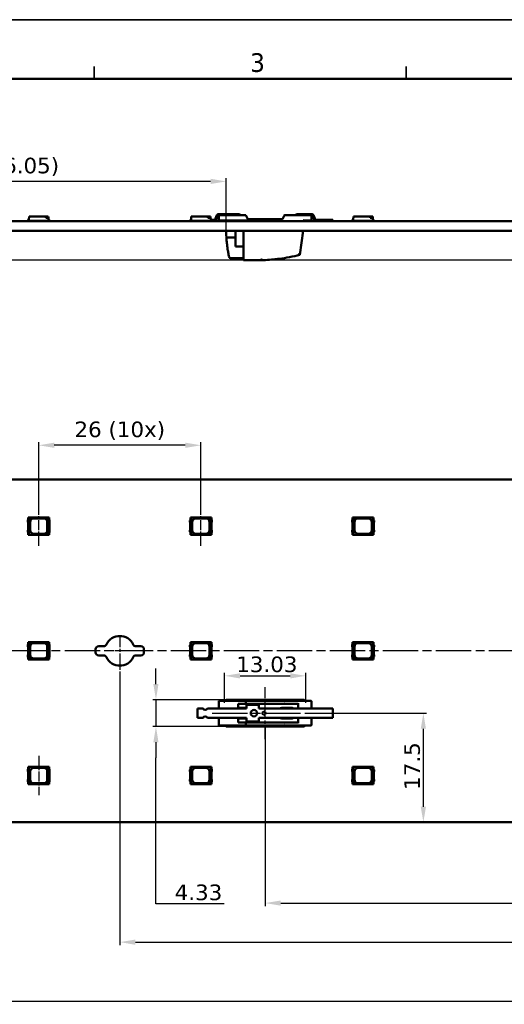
# Model space of a CAD drawing. Header units: millimetres. Extents: x 0 to 420, y 0 to 296.
# Tile 13 of 16: x 103 to 181, y 139 to 296. Entities that reach past the tile are written whole.
import ezdxf

# ---------------------------------------------------------------- set-up
doc = ezdxf.new("R2010")
doc.units = ezdxf.units.MM
doc.linetypes.add('CHAIN', pattern=[0.3543, 0.2362, -0.0295, 0.0591, -0.0295])
doc.linetypes.add('LONG_DASH_DOTTED', pattern=[0.3001, 0.2362, -0.0295, 0.0049, -0.0295])
doc.layers.get('0').update_dxf_attribs({"lineweight": 25})
for name, color, linetype, lineweight in [('Center Mark(ISO)', 7, 'LONG_DASH_DOTTED', 25), ('Centerline(ISO)', 7, 'Continuous', 25), ('Dimensions(ISO)', 7, 'Continuous', 25), ('Sketch Geometry(ISO)', 7, 'Continuous', 50), ('Symbols(ISO)', 7, 'Continuous', 25), ('Visible Edges(ISO)', 7, 'Continuous', 50)]:
    doc.layers.add(name, color=color, linetype=linetype, lineweight=lineweight)
doc.styles.add('LG.Philips.Title', font='verdana.ttf', dxfattribs={"width": 0.9})
doc.styles.add('Philips-dimensions', font='verdana.ttf')
doc.dimstyles.new('Philips-Oss', dxfattribs={"dimtxt": 2.5, "dimasz": 2.5, "dimexe": 0.5, "dimexo": 0, "dimgap": 0.5, "dimtad": 1, "dimtoh": 1, "dimrnd": 1e-08, "dimdsep": 46, "dimtxsty": 'Philips-dimensions', "dimcen": 0.09, "dimdle": 10, "dimclrd": 7, "dimclre": 7, "dimclrt": 7, "dimazin": 2, "dimtfac": 1, "dimtmove": 0, "dimatfit": 3, "dimfxl": 1, "dimtolj": 1, "dimlwd": 25, "dimlwe": 25, "dimarcsym": 0})

# ---------------------------------------------------------------- blocks, each defined once
blk = doc.blocks.new('*D20')
at = {"layer": 'Defpoints', "color": 0, "linetype": 'Continuous', "transparency": 16777216}
for p in [(70.1, 167.76), (350.1, 167.76), (350.1, 139.06)]:
    blk.add_point(p, dxfattribs=at)
at = {"layer": 'Dimensions(ISO)', "color": 7, "linetype": 'Continuous', "lineweight": 25, "transparency": 16777216}
for p, q in [((70.1, 167.76), (70.1, 138.56)), ((350.1, 167.76), (350.1, 138.56)), ((72.6, 139.06), (347.6, 139.06))]:
    blk.add_line(p, q, dxfattribs=at)
at = {"layer": 'Dimensions(ISO)', "color": 7, "linetype": 'Continuous', "transparency": 16777216}
for points in [[(72.6, 139.48), (72.6, 138.64), (70.1, 139.06)], [(347.6, 139.48), (347.6, 138.64), (350.1, 139.06)]]:
    blk.add_solid(points, dxfattribs=at)
at = {"layer": 'Dimensions(ISO)', "color": 7, "linetype": 'Continuous', "lineweight": 25, "transparency": 16777216, "insert": (203.01, 145.66), "char_height": 2.5, "attachment_point": 1, "style": 'Philips-dimensions'}
blk.add_mtext('\\A1;280\\S+0.6^ -0.2;', dxfattribs=at)
blk = doc.blocks.new('*D25')
at = {"layer": 'Defpoints', "color": 0, "linetype": 'Continuous', "transparency": 16777216}
for p in [(70.1, 270.56), (70.1, 264.21), (136.15, 262.61)]:
    blk.add_point(p, dxfattribs=at)
at = {"layer": 'Dimensions(ISO)', "color": 7, "linetype": 'Continuous', "lineweight": 25, "transparency": 16777216}
for p, q in [((70.1, 264.21), (70.1, 271.06)), ((133.65, 270.56), (72.6, 270.56)), ((136.15, 262.61), (136.15, 271.06))]:
    blk.add_line(p, q, dxfattribs=at)
at = {"layer": 'Dimensions(ISO)', "color": 7, "linetype": 'Continuous', "transparency": 16777216}
for points in [[(72.6, 270.98), (72.6, 270.14), (70.1, 270.56)], [(133.65, 270.98), (133.65, 270.14), (136.15, 270.56)]]:
    blk.add_solid(points, dxfattribs=at)
at = {"layer": 'Dimensions(ISO)', "color": 7, "linetype": 'Continuous', "lineweight": 25, "transparency": 16777216, "insert": (96.87, 274.36), "char_height": 2.5, "attachment_point": 1, "style": 'Philips-dimensions'}
blk.add_mtext('\\A1;(66.05)', dxfattribs=at)
blk = doc.blocks.new('*D26')
at = {"layer": 'Defpoints', "color": 0, "linetype": 'Continuous', "transparency": 16777216}
for p in [(57.6, 262.61), (70.1, 262.61), (278.36, 257.91)]:
    blk.add_point(p, dxfattribs=at)
at = {"layer": 'Dimensions(ISO)', "color": 7, "linetype": 'Continuous', "lineweight": 25, "transparency": 16777216}
for p, q in [((57.6, 265.11), (57.6, 267.61)), ((70.1, 262.61), (57.1, 262.61)), ((57.6, 257.91), (57.6, 262.61)), ((278.36, 257.91), (57.1, 257.91)), ((57.6, 255.41), (57.6, 252.91))]:
    blk.add_line(p, q, dxfattribs=at)
at = {"layer": 'Dimensions(ISO)', "color": 7, "linetype": 'Continuous', "transparency": 16777216}
for points in [[(57.18, 265.11), (58.01, 265.11), (57.6, 262.61)], [(57.18, 255.41), (58.01, 255.41), (57.6, 257.91)]]:
    blk.add_solid(points, dxfattribs=at)
at = {"layer": 'Dimensions(ISO)', "color": 7, "linetype": 'Continuous', "lineweight": 25, "transparency": 16777216, "insert": (54.55, 259.44), "char_height": 2.5, "attachment_point": 1, "rotation": 90, "style": 'Philips-dimensions'}
blk.add_mtext('\\A1;5', dxfattribs=at)
blk = doc.blocks.new('Borders A3')
at = {"layer": 'Sketch Geometry(ISO)', "color": 7, "linetype": 'Continuous', "lineweight": 35}
for p, q in [((419.5, 296.5), (0.5, 296.5)), ((115, 289), (115, 287)), ((165, 289), (165, 287))]:
    blk.add_line(p, q, dxfattribs=at)
at = {"layer": 'Sketch Geometry(ISO)', "color": 1, "linetype": 'Continuous', "lineweight": 50, "true_color": 0xff0000}
blk.add_line((410, 287), (20, 287), dxfattribs=at)
at = {"layer": 'Symbols(ISO)', "color": 3, "true_color": 0x00ff00, "insert": (140, 288.06), "char_height": 3, "attachment_point": 7, "style": 'LG.Philips.Title'}
blk.add_mtext('\\fVerdana|b0|i0;\\H3.0000;3', dxfattribs=at)
blk = doc.blocks.new('*D31')
at = {"layer": 'Defpoints', "color": 0, "linetype": 'Continuous', "transparency": 16777216}
for p in [(119.1, 190.39), (301.1, 190.39), (301.1, 148.53)]:
    blk.add_point(p, dxfattribs=at)
at = {"layer": 'Dimensions(ISO)', "color": 7, "linetype": 'Continuous', "lineweight": 25, "transparency": 16777216}
for p, q in [((119.1, 190.39), (119.1, 148.03)), ((301.1, 190.39), (301.1, 148.03)), ((121.6, 148.53), (298.6, 148.53))]:
    blk.add_line(p, q, dxfattribs=at)
at = {"layer": 'Dimensions(ISO)', "color": 7, "linetype": 'Continuous', "transparency": 16777216}
for points in [[(121.6, 148.95), (121.6, 148.11), (119.1, 148.53)], [(298.6, 148.95), (298.6, 148.11), (301.1, 148.53)]]:
    blk.add_solid(points, dxfattribs=at)
at = {"layer": 'Dimensions(ISO)', "color": 7, "linetype": 'Continuous', "lineweight": 25, "transparency": 16777216, "insert": (207.16, 151.65), "char_height": 2.5, "attachment_point": 1, "style": 'Philips-dimensions'}
blk.add_mtext('\\A1;182', dxfattribs=at)
blk = doc.blocks.new('*D32')
at = {"layer": 'Defpoints', "color": 0, "linetype": 'Continuous', "transparency": 16777216}
for p in [(106.1, 228.23), (106.1, 218.41), (132.1, 218.41)]:
    blk.add_point(p, dxfattribs=at)
at = {"layer": 'Dimensions(ISO)', "color": 7, "linetype": 'Continuous', "lineweight": 25, "transparency": 16777216}
for p, q in [((106.1, 218.41), (106.1, 228.73)), ((129.6, 228.23), (108.6, 228.23)), ((132.1, 218.41), (132.1, 228.73))]:
    blk.add_line(p, q, dxfattribs=at)
at = {"layer": 'Dimensions(ISO)', "color": 7, "linetype": 'Continuous', "transparency": 16777216}
for points in [[(108.6, 228.65), (108.6, 227.81), (106.1, 228.23)], [(129.6, 228.65), (129.6, 227.81), (132.1, 228.23)]]:
    blk.add_solid(points, dxfattribs=at)
at = {"layer": 'Dimensions(ISO)', "color": 7, "linetype": 'Continuous', "lineweight": 25, "transparency": 16777216, "insert": (111.83, 232.04), "char_height": 2.5, "attachment_point": 1, "style": 'Philips-dimensions'}
blk.add_mtext('\\A1;\\fVerdana|b0|i0;\\H2.5000;26 (10x)', dxfattribs=at)
blk = doc.blocks.new('*D39')
at = {"layer": 'Defpoints', "color": 0, "linetype": 'Continuous', "transparency": 16777216}
for p in [(142.4, 183.1), (277.8, 183.1), (277.8, 154.8)]:
    blk.add_point(p, dxfattribs=at)
at = {"layer": 'Dimensions(ISO)', "color": 7, "linetype": 'Continuous', "lineweight": 25, "transparency": 16777216}
for p, q in [((142.4, 183.1), (142.4, 154.3)), ((277.8, 183.1), (277.8, 154.3)), ((144.9, 154.8), (275.3, 154.8))]:
    blk.add_line(p, q, dxfattribs=at)
at = {"layer": 'Dimensions(ISO)', "color": 7, "linetype": 'Continuous', "transparency": 16777216}
for points in [[(144.9, 155.21), (144.9, 154.38), (142.4, 154.8)], [(275.3, 155.21), (275.3, 154.38), (277.8, 154.8)]]:
    blk.add_solid(points, dxfattribs=at)
at = {"layer": 'Dimensions(ISO)', "color": 7, "linetype": 'Continuous', "lineweight": 25, "transparency": 16777216, "insert": (205.42, 157.9), "char_height": 2.5, "attachment_point": 1, "style": 'Philips-dimensions'}
blk.add_mtext('\\A1;135.4', dxfattribs=at)
blk = doc.blocks.new('*D48')
at = {"layer": 'Defpoints', "color": 0, "linetype": 'Continuous', "transparency": 16777216}
for p in [(148.91, 191.25), (135.89, 186.92), (148.91, 186.92)]:
    blk.add_point(p, dxfattribs=at)
at = {"layer": 'Dimensions(ISO)', "color": 7, "linetype": 'Continuous', "lineweight": 25, "transparency": 16777216}
for p, q in [((135.89, 186.92), (135.89, 191.75)), ((138.39, 191.25), (146.41, 191.25)), ((148.91, 186.92), (148.91, 191.75))]:
    blk.add_line(p, q, dxfattribs=at)
at = {"layer": 'Dimensions(ISO)', "color": 7, "linetype": 'Continuous', "transparency": 16777216}
for points in [[(138.39, 191.66), (138.39, 190.83), (135.89, 191.25)], [(146.41, 191.66), (146.41, 190.83), (148.91, 191.25)]]:
    blk.add_solid(points, dxfattribs=at)
at = {"layer": 'Dimensions(ISO)', "color": 7, "linetype": 'Continuous', "lineweight": 25, "transparency": 16777216, "insert": (137.76, 194.35), "char_height": 2.5, "attachment_point": 1, "style": 'Philips-dimensions'}
blk.add_mtext('\\A1;13.03', dxfattribs=at)
blk = doc.blocks.new('*D49')
at = {"layer": 'Defpoints', "color": 0, "linetype": 'Continuous', "transparency": 16777216}
for p in [(136.39, 187.42), (124.89, 183.1), (136.39, 183.1)]:
    blk.add_point(p, dxfattribs=at)
at = {"layer": 'Dimensions(ISO)', "color": 7, "linetype": 'Continuous', "lineweight": 25, "transparency": 16777216}
for p, q in [((124.89, 189.92), (124.89, 192.42)), ((136.39, 187.42), (124.39, 187.42)), ((124.89, 187.42), (124.89, 183.1)), ((136.39, 183.1), (124.39, 183.1)), ((124.89, 180.6), (124.89, 178.1)), ((124.89, 154.66), (124.89, 178.1)), ((135.81, 154.66), (124.89, 154.66))]:
    blk.add_line(p, q, dxfattribs=at)
at = {"layer": 'Dimensions(ISO)', "color": 7, "linetype": 'Continuous', "transparency": 16777216}
for points in [[(124.47, 189.92), (125.3, 189.92), (124.89, 187.42)], [(124.47, 180.6), (125.3, 180.6), (124.89, 183.1)]]:
    blk.add_solid(points, dxfattribs=at)
at = {"layer": 'Dimensions(ISO)', "color": 7, "linetype": 'Continuous', "lineweight": 25, "transparency": 16777216, "insert": (127.89, 157.77), "char_height": 2.5, "attachment_point": 1, "style": 'Philips-dimensions'}
blk.add_mtext('\\A1;4.33', dxfattribs=at)
blk = doc.blocks.new('*D50')
at = {"layer": 'Defpoints', "color": 0, "linetype": 'Continuous', "transparency": 16777216}
for p in [(148.91, 185.26), (167.76, 185.26), (167.76, 167.76)]:
    blk.add_point(p, dxfattribs=at)
at = {"layer": 'Dimensions(ISO)', "color": 7, "linetype": 'Continuous', "lineweight": 25, "transparency": 16777216}
for p, q in [((148.91, 185.26), (168.26, 185.26)), ((167.76, 170.26), (167.76, 182.76))]:
    blk.add_line(p, q, dxfattribs=at)
at = {"layer": 'Dimensions(ISO)', "color": 7, "linetype": 'Continuous', "transparency": 16777216}
for points in [[(167.34, 182.76), (168.18, 182.76), (167.76, 185.26)], [(167.34, 170.26), (168.18, 170.26), (167.76, 167.76)]]:
    blk.add_solid(points, dxfattribs=at)
at = {"layer": 'Dimensions(ISO)', "color": 7, "linetype": 'Continuous', "lineweight": 25, "transparency": 16777216, "insert": (164.7, 172.96), "char_height": 2.5, "attachment_point": 1, "rotation": 90, "style": 'Philips-dimensions'}
blk.add_mtext('\\A1;17.5', dxfattribs=at)
blk = doc.blocks.new('*D51')
at = {"layer": 'Defpoints', "color": 0, "linetype": 'Continuous', "transparency": 16777216}
for p in [(78.56, 264.91), (51.46, 257.91), (138.91, 257.91)]:
    blk.add_point(p, dxfattribs=at)
at = {"layer": 'Dimensions(ISO)', "color": 7, "linetype": 'Continuous', "lineweight": 25, "transparency": 16777216}
for p, q in [((51.46, 267.41), (51.46, 269.91)), ((78.56, 264.91), (50.96, 264.91)), ((51.46, 264.91), (51.46, 262.41)), ((51.46, 262.41), (51.46, 260.41)), ((51.46, 257.91), (51.46, 260.41)), ((138.91, 257.91), (50.96, 257.91)), ((51.46, 255.41), (51.46, 252.91))]:
    blk.add_line(p, q, dxfattribs=at)
at = {"layer": 'Dimensions(ISO)', "color": 7, "linetype": 'Continuous', "transparency": 16777216}
for points in [[(51.05, 267.41), (51.88, 267.41), (51.46, 264.91)], [(51.05, 255.41), (51.88, 255.41), (51.46, 257.91)]]:
    blk.add_solid(points, dxfattribs=at)
at = {"layer": 'Dimensions(ISO)', "color": 7, "linetype": 'Continuous', "lineweight": 25, "transparency": 16777216, "insert": (48.46, 260.55), "char_height": 2.5, "attachment_point": 1, "rotation": 90, "style": 'Philips-dimensions'}
blk.add_mtext('\\A1;7', dxfattribs=at)

msp = doc.modelspace()

# ---------------------------------------------------------------- linework, layer by layer
at = {"layer": 'Center Mark(ISO)', "linetype": 'CHAIN', "ltscale": 8.195055}
msp.add_line((119.098, 197.761), (119.098, 190.386), dxfattribs=at)
at = {"layer": 'Center Mark(ISO)', "linetype": 'CHAIN', "ltscale": 5.555937}
msp.add_line((121.598, 195.261), (116.598, 195.261), dxfattribs=at)
at = {"layer": 'Centerline(ISO)', "linetype": 'CHAIN', "ltscale": 7.000507}
for p, q in [((106.098, 212.111), (106.098, 218.411)), ((132.098, 212.111), (132.098, 218.411)), ((106.098, 178.411), (106.098, 172.111))]:
    msp.add_line(p, q, dxfattribs=at)
at = {"layer": 'Centerline(ISO)', "linetype": 'CHAIN', "ltscale": 23.990969}
for p, q in [((353.937, 195.261), (67.598, 195.261)), ((133.885, 185.261), (150.91, 185.261))]:
    msp.add_line(p, q, dxfattribs=at)
at = {"layer": 'Centerline(ISO)', "linetype": 'CHAIN', "ltscale": 9.250702}
msp.add_line((142.398, 181.099), (142.398, 189.424), dxfattribs=at)
at = {"layer": 'Visible Edges(ISO)'}
for p, q in [((70.098, 264.206), (350.098, 264.206)), ((104.348, 264.306), (104.423, 264.306)), ((104.348, 264.206), (104.348, 264.306)), ((104.423, 264.456), (104.523, 264.456)), ((104.423, 264.216), (104.423, 264.456)), ((104.423, 264.216), (107.773, 264.216)), ((104.425, 264.206), (104.425, 264.216)), ((104.517, 264.206), (104.517, 264.216)), ((104.523, 264.456), (104.562, 264.906)), ((104.562, 264.906), (107.223, 264.906)), ((104.571, 264.206), (104.571, 264.216)), ((105.209, 264.206), (105.209, 264.216)), ((105.338, 264.206), (105.338, 264.216)), ((105.788, 264.206), (105.788, 264.216)), ((105.953, 264.206), (105.953, 264.216)), ((107.223, 264.906), (107.634, 264.906)), ((107.223, 264.706), (107.223, 264.906)), ((107.651, 264.706), (107.223, 264.706)), ((107.62, 264.206), (107.62, 264.216)), ((107.634, 264.906), (107.651, 264.706)), ((107.651, 264.706), (107.673, 264.456)), ((107.673, 264.456), (107.773, 264.456)), ((107.688, 264.206), (107.688, 264.216)), ((107.773, 264.216), (107.773, 264.456)), ((107.773, 264.306), (107.778, 264.306)), ((107.778, 264.306), (107.848, 264.306)), ((107.778, 264.206), (107.778, 264.306)), ((107.848, 264.206), (107.848, 264.306)), ((130.348, 264.306), (130.423, 264.306)), ((130.348, 264.206), (130.348, 264.306)), ((130.423, 264.456), (130.523, 264.456)), ((130.423, 264.216), (130.423, 264.456)), ((130.423, 264.216), (133.773, 264.216)), ((130.425, 264.206), (130.425, 264.216)), ((130.517, 264.206), (130.517, 264.216)), ((130.523, 264.456), (130.562, 264.906)), ((130.562, 264.906), (133.223, 264.906)), ((130.571, 264.206), (130.571, 264.216)), ((131.209, 264.206), (131.209, 264.216)), ((131.338, 264.206), (131.338, 264.216)), ((131.573, 264.215), (131.573, 264.216)), ((131.788, 264.215), (131.573, 264.215)), ((131.788, 264.206), (131.788, 264.216)), ((131.953, 264.206), (131.953, 264.216)), ((133.223, 264.906), (133.634, 264.906)), ((133.223, 264.706), (133.223, 264.906)), ((133.651, 264.706), (133.223, 264.706)), ((133.62, 264.206), (133.62, 264.216)), ((133.634, 264.906), (133.651, 264.706)), ((133.651, 264.706), (133.673, 264.456)), ((133.673, 264.456), (133.773, 264.456)), ((133.688, 264.206), (133.688, 264.216)), ((133.773, 264.216), (133.773, 264.456)), ((134.168, 264.415), (133.773, 264.415)), ((133.773, 264.306), (133.778, 264.306)), ((133.778, 264.306), (133.848, 264.306)), ((133.778, 264.206), (133.778, 264.306)), ((133.848, 264.206), (133.848, 264.306)), ((134.168, 264.215), (133.848, 264.215)), ((134.593, 265.04), (134.443, 264.61)), ((134.781, 264.975), (134.631, 264.544)), ((139.321, 265.141), (134.948, 265.141)), ((134.948, 265.141), (134.948, 264.394)), ((134.948, 264.296), (134.948, 264.394)), ((134.948, 264.296), (138.911, 264.296)), ((138.156, 265.315), (134.979, 265.315)), ((136.147, 264.206), (136.147, 264.296)), ((138.911, 264.294), (138.911, 264.296)), ((138.911, 264.294), (138.911, 264.206)), ((138.911, 264.294), (144.402, 264.294)), ((139.569, 264.606), (139.321, 265.141)), ((145.046, 264.49), (139.75, 264.49)), ((144.502, 264.394), (144.402, 264.294)), ((145.429, 265.041), (145.227, 264.606)), ((145.429, 265.041), (145.448, 265.083)), ((149.748, 265.141), (145.539, 265.141)), ((149.817, 265.315), (147.551, 265.315)), ((148.696, 264.296), (149.748, 264.296)), ((148.734, 264.206), (148.747, 264.296)), ((149.817, 265.115), (149.815, 265.115)), ((149.848, 264.396), (149.848, 265.041)), ((150.164, 264.544), (150.014, 264.975)), ((150.353, 264.61), (150.203, 265.04)), ((153.223, 264.415), (150.628, 264.415)), ((153.223, 264.215), (150.628, 264.215)), ((153.223, 264.415), (153.223, 264.215)), ((156.348, 264.306), (156.423, 264.306)), ((156.348, 264.206), (156.348, 264.306)), ((156.423, 264.456), (156.523, 264.456)), ((156.423, 264.216), (156.423, 264.456)), ((156.423, 264.216), (159.773, 264.216)), ((156.425, 264.206), (156.425, 264.216)), ((156.517, 264.206), (156.517, 264.216)), ((156.523, 264.456), (156.562, 264.906)), ((156.562, 264.906), (159.223, 264.906)), ((156.571, 264.206), (156.571, 264.216)), ((157.209, 264.206), (157.209, 264.216)), ((157.338, 264.206), (157.338, 264.216)), ((157.788, 264.206), (157.788, 264.216)), ((157.953, 264.206), (157.953, 264.216)), ((159.223, 264.906), (159.634, 264.906)), ((159.223, 264.706), (159.223, 264.906)), ((159.651, 264.706), (159.223, 264.706)), ((159.62, 264.206), (159.62, 264.216)), ((159.634, 264.906), (159.651, 264.706)), ((159.651, 264.706), (159.673, 264.456)), ((159.673, 264.456), (159.773, 264.456)), ((159.688, 264.206), (159.688, 264.216)), ((159.773, 264.216), (159.773, 264.456)), ((159.773, 264.306), (159.778, 264.306)), ((159.778, 264.306), (159.848, 264.306)), ((159.778, 264.206), (159.778, 264.306)), ((159.848, 264.206), (159.848, 264.306)), ((350.098, 262.606), (70.098, 262.606)), ((137.647, 262.606), (137.647, 260.11)), ((138.911, 262.606), (138.911, 258.156)), ((147.955, 258.765), (148.505, 262.606)), ((136.454, 261.561), (137.647, 261.561)), ((137.647, 260.11), (138.911, 260.11)), ((136.861, 258.239), (138.911, 258.239)), ((138.911, 257.906), (138.911, 258.156)), ((138.911, 257.906), (141.841, 257.906)), ((350.098, 222.761), (70.098, 222.761)), ((104.523, 216.661), (104.423, 216.661)), ((104.423, 216.661), (104.423, 213.861)), ((104.562, 216.661), (104.523, 216.661)), ((104.523, 213.861), (104.523, 216.661)), ((107.634, 216.661), (104.562, 216.661)), ((104.562, 213.861), (104.562, 216.661)), ((105.323, 216.511), (106.873, 216.511)), ((107.634, 216.661), (107.634, 214.272)), ((107.673, 216.661), (107.634, 216.661)), ((107.773, 216.661), (107.673, 216.661)), ((107.673, 216.661), (107.673, 213.861)), ((107.773, 213.861), (107.773, 216.661)), ((130.523, 216.661), (130.423, 216.661)), ((130.423, 216.661), (130.423, 213.861)), ((130.562, 216.661), (130.523, 216.661)), ((130.523, 213.861), (130.523, 216.661)), ((133.634, 216.661), (130.562, 216.661)), ((130.562, 213.861), (130.562, 216.661)), ((131.323, 216.511), (132.873, 216.511)), ((133.634, 216.661), (133.634, 214.272)), ((133.673, 216.661), (133.634, 216.661)), ((133.773, 216.661), (133.673, 216.661)), ((133.673, 216.661), (133.673, 213.861)), ((133.773, 213.861), (133.773, 216.661)), ((156.523, 216.661), (156.423, 216.661)), ((156.423, 216.661), (156.423, 213.861)), ((156.562, 216.661), (156.523, 216.661)), ((156.523, 213.861), (156.523, 216.661)), ((159.634, 216.661), (156.562, 216.661)), ((156.562, 213.861), (156.562, 216.661)), ((157.323, 216.511), (158.873, 216.511)), ((159.634, 216.661), (159.634, 214.272)), ((159.673, 216.661), (159.634, 216.661)), ((159.773, 216.661), (159.673, 216.661)), ((159.673, 216.661), (159.673, 213.861)), ((159.773, 213.861), (159.773, 216.661)), ((104.423, 216.307), (104.348, 216.158)), ((104.348, 216.158), (104.348, 215.903)), ((104.348, 215.903), (104.401, 215.845)), ((104.401, 215.845), (104.401, 214.677)), ((104.723, 214.611), (104.723, 215.911)), ((107.473, 215.911), (107.473, 214.611)), ((107.778, 216.311), (107.773, 216.311)), ((107.848, 216.165), (107.778, 216.311)), ((107.8, 215.859), (107.848, 215.925)), ((107.8, 214.664), (107.8, 215.859)), ((107.848, 215.925), (107.848, 216.165)), ((130.423, 216.307), (130.348, 216.158)), ((130.348, 216.158), (130.348, 215.903)), ((130.348, 215.903), (130.401, 215.845)), ((130.401, 215.845), (130.401, 214.677)), ((130.723, 214.611), (130.723, 215.911)), ((133.473, 215.911), (133.473, 214.611)), ((133.778, 216.311), (133.773, 216.311)), ((133.848, 216.165), (133.778, 216.311)), ((133.8, 215.859), (133.848, 215.925)), ((133.8, 214.664), (133.8, 215.859)), ((133.848, 215.925), (133.848, 216.165)), ((156.423, 216.307), (156.348, 216.158)), ((156.348, 216.158), (156.348, 215.903)), ((156.348, 215.903), (156.401, 215.845)), ((156.401, 215.845), (156.401, 214.677)), ((156.723, 214.611), (156.723, 215.911)), ((159.473, 215.911), (159.473, 214.611)), ((159.778, 216.311), (159.773, 216.311)), ((159.848, 216.165), (159.778, 216.311)), ((159.8, 215.859), (159.848, 215.925)), ((159.8, 214.664), (159.8, 215.859)), ((159.848, 215.925), (159.848, 216.165)), ((104.401, 214.677), (104.348, 214.62)), ((104.348, 214.62), (104.348, 214.365)), ((104.348, 214.365), (104.423, 214.216)), ((104.423, 213.861), (104.523, 213.861)), ((104.523, 213.861), (104.562, 213.861)), ((104.562, 213.861), (107.223, 213.861)), ((106.873, 214.011), (105.323, 214.011)), ((107.223, 213.861), (107.634, 214.272)), ((107.651, 213.861), (107.223, 213.861)), ((107.634, 214.272), (107.651, 214.29)), ((107.651, 214.29), (107.651, 213.861)), ((107.651, 213.861), (107.673, 213.861)), ((107.673, 213.861), (107.773, 213.861)), ((107.773, 214.211), (107.778, 214.211)), ((107.778, 214.211), (107.848, 214.358)), ((107.848, 214.598), (107.8, 214.664)), ((107.848, 214.358), (107.848, 214.598)), ((130.401, 214.677), (130.348, 214.62)), ((130.348, 214.62), (130.348, 214.365)), ((130.348, 214.365), (130.423, 214.216)), ((130.423, 213.861), (130.523, 213.861)), ((130.523, 213.861), (130.562, 213.861)), ((130.562, 213.861), (133.223, 213.861)), ((132.873, 214.011), (131.323, 214.011)), ((133.223, 213.861), (133.634, 214.272)), ((133.651, 213.861), (133.223, 213.861)), ((133.634, 214.272), (133.651, 214.29)), ((133.651, 214.29), (133.651, 213.861)), ((133.651, 213.861), (133.673, 213.861)), ((133.673, 213.861), (133.773, 213.861)), ((133.773, 214.211), (133.778, 214.211)), ((133.778, 214.211), (133.848, 214.358)), ((133.848, 214.598), (133.8, 214.664)), ((133.848, 214.358), (133.848, 214.598)), ((156.401, 214.677), (156.348, 214.62)), ((156.348, 214.62), (156.348, 214.365)), ((156.348, 214.365), (156.423, 214.216)), ((156.423, 213.861), (156.523, 213.861)), ((156.523, 213.861), (156.562, 213.861)), ((156.562, 213.861), (159.223, 213.861)), ((158.873, 214.011), (157.323, 214.011)), ((159.223, 213.861), (159.634, 214.272)), ((159.651, 213.861), (159.223, 213.861)), ((159.634, 214.272), (159.651, 214.29)), ((159.651, 214.29), (159.651, 213.861)), ((159.651, 213.861), (159.673, 213.861)), ((159.673, 213.861), (159.773, 213.861)), ((159.773, 214.211), (159.778, 214.211)), ((159.778, 214.211), (159.848, 214.358)), ((159.848, 214.598), (159.8, 214.664)), ((159.848, 214.358), (159.848, 214.598)), ((104.423, 196.307), (104.348, 196.158)), ((104.348, 196.158), (104.348, 195.903)), ((104.348, 195.903), (104.401, 195.845)), ((104.523, 196.661), (104.423, 196.661)), ((104.423, 196.661), (104.423, 193.861)), ((104.562, 196.661), (104.523, 196.661)), ((104.523, 193.861), (104.523, 196.661)), ((107.634, 196.661), (104.562, 196.661)), ((104.562, 193.861), (104.562, 196.661)), ((104.723, 194.611), (104.723, 195.911)), ((105.323, 196.511), (106.873, 196.511)), ((107.473, 195.911), (107.473, 194.611)), ((107.634, 196.661), (107.634, 194.272)), ((107.673, 196.661), (107.634, 196.661)), ((107.773, 196.661), (107.673, 196.661)), ((107.673, 196.661), (107.673, 193.861)), ((107.773, 193.861), (107.773, 196.661)), ((107.778, 196.311), (107.773, 196.311)), ((107.848, 196.165), (107.778, 196.311)), ((107.8, 195.859), (107.848, 195.925)), ((107.8, 194.664), (107.8, 195.859)), ((107.848, 195.925), (107.848, 196.165)), ((115.723, 196.011), (116.509, 196.011)), ((121.687, 196.011), (122.473, 196.011)), ((130.423, 196.307), (130.348, 196.158)), ((130.348, 196.158), (130.348, 195.903)), ((130.348, 195.903), (130.401, 195.845)), ((130.523, 196.661), (130.423, 196.661)), ((130.423, 196.661), (130.423, 193.861)), ((130.562, 196.661), (130.523, 196.661)), ((130.523, 193.861), (130.523, 196.661)), ((133.634, 196.661), (130.562, 196.661)), ((130.562, 193.861), (130.562, 196.661)), ((130.723, 194.611), (130.723, 195.911)), ((131.323, 196.511), (132.873, 196.511)), ((133.473, 195.911), (133.473, 194.611)), ((133.634, 196.661), (133.634, 194.272)), ((133.673, 196.661), (133.634, 196.661)), ((133.773, 196.661), (133.673, 196.661)), ((133.673, 196.661), (133.673, 193.861)), ((133.773, 193.861), (133.773, 196.661)), ((133.778, 196.311), (133.773, 196.311)), ((133.848, 196.165), (133.778, 196.311)), ((133.8, 195.859), (133.848, 195.925)), ((133.8, 194.664), (133.8, 195.859)), ((133.848, 195.925), (133.848, 196.165)), ((156.423, 196.307), (156.348, 196.158)), ((156.348, 196.158), (156.348, 195.903)), ((156.348, 195.903), (156.401, 195.845)), ((156.523, 196.661), (156.423, 196.661)), ((156.423, 196.661), (156.423, 193.861)), ((156.562, 196.661), (156.523, 196.661)), ((156.523, 193.861), (156.523, 196.661)), ((159.634, 196.661), (156.562, 196.661)), ((156.562, 193.861), (156.562, 196.661)), ((156.723, 194.611), (156.723, 195.911)), ((157.323, 196.511), (158.873, 196.511)), ((159.473, 195.911), (159.473, 194.611)), ((159.634, 196.661), (159.634, 194.272)), ((159.673, 196.661), (159.634, 196.661)), ((159.773, 196.661), (159.673, 196.661)), ((159.673, 196.661), (159.673, 193.861)), ((159.773, 193.861), (159.773, 196.661)), ((159.778, 196.311), (159.773, 196.311)), ((159.848, 196.165), (159.778, 196.311)), ((159.8, 195.859), (159.848, 195.925)), ((159.8, 194.664), (159.8, 195.859)), ((159.848, 195.925), (159.848, 196.165)), ((104.401, 194.677), (104.348, 194.62)), ((104.348, 194.62), (104.348, 194.365)), ((104.348, 194.365), (104.423, 194.216)), ((104.401, 195.845), (104.401, 194.677)), ((107.223, 193.861), (107.634, 194.272)), ((107.634, 194.272), (107.651, 194.29)), ((107.651, 194.29), (107.651, 193.861)), ((107.778, 194.211), (107.848, 194.358)), ((107.848, 194.598), (107.8, 194.664)), ((107.848, 194.358), (107.848, 194.598)), ((115.223, 195.011), (115.223, 195.511)), ((116.509, 194.511), (115.723, 194.511)), ((122.473, 194.511), (121.687, 194.511)), ((122.973, 195.511), (122.973, 195.011)), ((130.401, 194.677), (130.348, 194.62)), ((130.348, 194.62), (130.348, 194.365)), ((130.348, 194.365), (130.423, 194.216)), ((130.401, 195.845), (130.401, 194.677)), ((133.223, 193.861), (133.634, 194.272)), ((133.634, 194.272), (133.651, 194.29)), ((133.651, 194.29), (133.651, 193.861)), ((133.778, 194.211), (133.848, 194.358)), ((133.848, 194.598), (133.8, 194.664)), ((133.848, 194.358), (133.848, 194.598)), ((156.401, 194.677), (156.348, 194.62)), ((156.348, 194.62), (156.348, 194.365)), ((156.348, 194.365), (156.423, 194.216)), ((156.401, 195.845), (156.401, 194.677)), ((159.223, 193.861), (159.634, 194.272)), ((159.634, 194.272), (159.651, 194.29)), ((159.651, 194.29), (159.651, 193.861)), ((159.778, 194.211), (159.848, 194.358)), ((159.848, 194.598), (159.8, 194.664)), ((159.848, 194.358), (159.848, 194.598)), ((104.423, 193.861), (104.523, 193.861)), ((104.523, 193.861), (104.562, 193.861)), ((104.562, 193.861), (107.223, 193.861)), ((106.873, 194.011), (105.323, 194.011)), ((107.651, 193.861), (107.223, 193.861)), ((107.651, 193.861), (107.673, 193.861)), ((107.673, 193.861), (107.773, 193.861)), ((107.773, 194.211), (107.778, 194.211)), ((130.423, 193.861), (130.523, 193.861)), ((130.523, 193.861), (130.562, 193.861)), ((130.562, 193.861), (133.223, 193.861)), ((132.873, 194.011), (131.323, 194.011)), ((133.651, 193.861), (133.223, 193.861)), ((133.651, 193.861), (133.673, 193.861)), ((133.673, 193.861), (133.773, 193.861)), ((133.773, 194.211), (133.778, 194.211)), ((156.423, 193.861), (156.523, 193.861)), ((156.523, 193.861), (156.562, 193.861)), ((156.562, 193.861), (159.223, 193.861)), ((158.873, 194.011), (157.323, 194.011)), ((159.651, 193.861), (159.223, 193.861)), ((159.651, 193.861), (159.673, 193.861)), ((159.673, 193.861), (159.773, 193.861)), ((159.773, 194.211), (159.778, 194.211)), ((134.948, 187.236), (139.321, 187.236)), ((134.948, 187.236), (134.948, 186.011)), ((136.385, 187.424), (148.41, 187.424)), ((138.068, 186.011), (138.068, 186.754)), ((138.068, 186.754), (139.321, 186.754)), ((139.321, 187.236), (139.569, 187.236)), ((139.321, 187.236), (139.321, 186.754)), ((139.321, 186.754), (139.569, 186.754)), ((139.398, 186.61), (139.398, 186.21)), ((141.398, 186.61), (139.398, 186.61)), ((139.569, 187.236), (139.75, 187.236)), ((139.569, 186.754), (139.75, 186.754)), ((139.75, 187.236), (145.046, 187.236)), ((139.75, 186.754), (145.046, 186.754)), ((141.398, 186.21), (141.398, 186.61)), ((145.046, 187.236), (145.227, 187.236)), ((145.046, 186.754), (145.227, 186.754)), ((145.227, 187.236), (145.429, 187.236)), ((145.227, 186.754), (145.429, 186.754)), ((149.748, 187.236), (145.429, 187.236)), ((145.429, 186.754), (147.694, 186.754)), ((145.448, 187.227), (145.539, 187.136)), ((145.448, 186.763), (145.539, 186.854)), ((147.694, 186.011), (147.694, 186.854)), ((149.848, 186.011), (149.848, 187.136)), ((132.439, 186.011), (131.573, 186.011)), ((131.573, 184.511), (131.573, 186.011)), ((134.168, 186.011), (133.153, 186.011)), ((134.443, 186.011), (134.168, 186.011)), ((134.593, 186.011), (134.443, 186.011)), ((134.593, 186.011), (134.979, 186.011)), ((138.156, 186.011), (134.979, 186.011)), ((139.398, 186.106), (138.068, 186.106)), ((138.156, 186.011), (138.527, 186.011)), ((138.761, 186.011), (138.527, 186.011)), ((139.024, 186.011), (138.761, 186.011)), ((139.398, 186.011), (139.024, 186.011)), ((139.398, 186.011), (139.398, 186.21)), ((141.398, 186.21), (141.398, 186.011)), ((146.682, 186.011), (141.398, 186.011)), ((146.743, 186.106), (145.059, 186.106)), ((146.946, 186.011), (146.682, 186.011)), ((147.179, 186.011), (146.946, 186.011)), ((147.179, 186.011), (147.551, 186.011)), ((149.817, 186.011), (147.551, 186.011)), ((149.817, 186.011), (150.203, 186.011)), ((150.353, 186.011), (150.203, 186.011)), ((150.628, 186.011), (150.353, 186.011)), ((153.223, 186.011), (150.628, 186.011)), ((153.223, 186.011), (153.223, 184.511)), ((132.439, 184.511), (131.573, 184.511)), ((134.168, 184.511), (133.153, 184.511)), ((134.443, 184.511), (134.168, 184.511)), ((134.593, 184.511), (134.443, 184.511)), ((134.593, 184.511), (134.979, 184.511)), ((134.948, 184.511), (134.948, 183.286)), ((139.321, 183.286), (134.948, 183.286)), ((138.156, 184.511), (134.979, 184.511)), ((138.068, 183.769), (138.068, 184.511)), ((138.068, 184.417), (139.398, 184.417)), ((139.321, 183.769), (138.068, 183.769)), ((138.156, 184.511), (138.527, 184.511)), ((138.761, 184.511), (138.527, 184.511)), ((139.024, 184.511), (138.761, 184.511)), ((139.398, 184.511), (139.024, 184.511)), ((139.321, 183.769), (139.321, 183.286)), ((139.569, 183.769), (139.321, 183.769)), ((139.569, 183.286), (139.321, 183.286)), ((139.398, 184.313), (139.398, 184.511)), ((139.398, 184.313), (139.398, 183.913)), ((141.398, 183.913), (139.398, 183.913)), ((139.75, 183.769), (139.569, 183.769)), ((139.75, 183.286), (139.569, 183.286)), ((145.046, 183.769), (139.75, 183.769)), ((145.046, 183.286), (139.75, 183.286)), ((146.682, 184.511), (141.398, 184.511)), ((141.398, 184.511), (141.398, 184.313)), ((141.398, 183.913), (141.398, 184.313)), ((145.227, 183.769), (145.046, 183.769)), ((145.227, 183.286), (145.046, 183.286)), ((145.059, 184.417), (146.743, 184.417)), ((145.429, 183.769), (145.227, 183.769)), ((145.429, 183.286), (145.227, 183.286)), ((147.694, 183.769), (145.429, 183.769)), ((145.429, 183.286), (149.748, 183.286)), ((145.448, 183.759), (145.539, 183.669)), ((145.539, 183.386), (145.448, 183.296)), ((146.946, 184.511), (146.682, 184.511)), ((147.179, 184.511), (146.946, 184.511)), ((147.179, 184.511), (147.551, 184.511)), ((149.817, 184.511), (147.551, 184.511)), ((147.694, 183.669), (147.694, 184.511)), ((149.817, 184.511), (150.203, 184.511)), ((149.848, 183.386), (149.848, 184.511)), ((150.353, 184.511), (150.203, 184.511)), ((150.628, 184.511), (150.353, 184.511)), ((153.223, 184.511), (150.628, 184.511)), ((148.41, 183.099), (136.385, 183.099)), ((104.423, 176.307), (104.348, 176.158)), ((104.348, 176.158), (104.348, 175.903)), ((104.348, 175.903), (104.401, 175.845)), ((104.401, 175.845), (104.401, 174.677)), ((104.523, 176.661), (104.423, 176.661)), ((104.423, 176.661), (104.423, 173.861)), ((104.562, 176.661), (104.523, 176.661)), ((104.523, 173.861), (104.523, 176.661)), ((107.634, 176.661), (104.562, 176.661)), ((104.562, 173.861), (104.562, 176.661)), ((104.723, 174.611), (104.723, 175.911)), ((105.323, 176.511), (106.873, 176.511)), ((107.473, 175.911), (107.473, 174.611)), ((107.634, 176.661), (107.634, 174.272)), ((107.673, 176.661), (107.634, 176.661)), ((107.773, 176.661), (107.673, 176.661)), ((107.673, 176.661), (107.673, 173.861)), ((107.773, 173.861), (107.773, 176.661)), ((107.778, 176.311), (107.773, 176.311)), ((107.848, 176.165), (107.778, 176.311)), ((107.8, 175.859), (107.848, 175.925)), ((107.8, 174.664), (107.8, 175.859)), ((107.848, 175.925), (107.848, 176.165)), ((130.423, 176.307), (130.348, 176.158)), ((130.348, 176.158), (130.348, 175.903)), ((130.348, 175.903), (130.401, 175.845)), ((130.401, 175.845), (130.401, 174.677)), ((130.523, 176.661), (130.423, 176.661)), ((130.423, 176.661), (130.423, 173.861)), ((130.562, 176.661), (130.523, 176.661)), ((130.523, 173.861), (130.523, 176.661)), ((133.634, 176.661), (130.562, 176.661)), ((130.562, 173.861), (130.562, 176.661)), ((130.723, 174.611), (130.723, 175.911)), ((131.323, 176.511), (132.873, 176.511)), ((133.473, 175.911), (133.473, 174.611)), ((133.634, 176.661), (133.634, 174.272)), ((133.673, 176.661), (133.634, 176.661)), ((133.773, 176.661), (133.673, 176.661)), ((133.673, 176.661), (133.673, 173.861)), ((133.773, 173.861), (133.773, 176.661)), ((133.778, 176.311), (133.773, 176.311)), ((133.848, 176.165), (133.778, 176.311)), ((133.8, 175.859), (133.848, 175.925)), ((133.8, 174.664), (133.8, 175.859)), ((133.848, 175.925), (133.848, 176.165)), ((156.423, 176.307), (156.348, 176.158)), ((156.348, 176.158), (156.348, 175.903)), ((156.348, 175.903), (156.401, 175.845)), ((156.401, 175.845), (156.401, 174.677)), ((156.523, 176.661), (156.423, 176.661)), ((156.423, 176.661), (156.423, 173.861)), ((156.562, 176.661), (156.523, 176.661)), ((156.523, 173.861), (156.523, 176.661)), ((159.634, 176.661), (156.562, 176.661)), ((156.562, 173.861), (156.562, 176.661)), ((156.723, 174.611), (156.723, 175.911)), ((157.323, 176.511), (158.873, 176.511)), ((159.473, 175.911), (159.473, 174.611)), ((159.634, 176.661), (159.634, 174.272)), ((159.673, 176.661), (159.634, 176.661)), ((159.773, 176.661), (159.673, 176.661)), ((159.673, 176.661), (159.673, 173.861)), ((159.773, 173.861), (159.773, 176.661)), ((159.778, 176.311), (159.773, 176.311)), ((159.848, 176.165), (159.778, 176.311)), ((159.8, 175.859), (159.848, 175.925)), ((159.8, 174.664), (159.8, 175.859)), ((159.848, 175.925), (159.848, 176.165)), ((104.401, 174.677), (104.348, 174.62)), ((104.348, 174.62), (104.348, 174.365)), ((104.348, 174.365), (104.423, 174.216)), ((104.423, 173.861), (104.523, 173.861)), ((104.523, 173.861), (104.562, 173.861)), ((104.562, 173.861), (107.223, 173.861)), ((106.873, 174.011), (105.323, 174.011)), ((107.223, 173.861), (107.634, 174.272)), ((107.651, 173.861), (107.223, 173.861)), ((107.634, 174.272), (107.651, 174.29)), ((107.651, 174.29), (107.651, 173.861)), ((107.651, 173.861), (107.673, 173.861)), ((107.673, 173.861), (107.773, 173.861)), ((107.773, 174.211), (107.778, 174.211)), ((107.778, 174.211), (107.848, 174.358)), ((107.848, 174.598), (107.8, 174.664)), ((107.848, 174.358), (107.848, 174.598)), ((130.401, 174.677), (130.348, 174.62)), ((130.348, 174.62), (130.348, 174.365)), ((130.348, 174.365), (130.423, 174.216)), ((130.423, 173.861), (130.523, 173.861)), ((130.523, 173.861), (130.562, 173.861)), ((130.562, 173.861), (133.223, 173.861)), ((132.873, 174.011), (131.323, 174.011)), ((133.223, 173.861), (133.634, 174.272)), ((133.651, 173.861), (133.223, 173.861)), ((133.634, 174.272), (133.651, 174.29)), ((133.651, 174.29), (133.651, 173.861)), ((133.651, 173.861), (133.673, 173.861)), ((133.673, 173.861), (133.773, 173.861)), ((133.773, 174.211), (133.778, 174.211)), ((133.778, 174.211), (133.848, 174.358)), ((133.848, 174.598), (133.8, 174.664)), ((133.848, 174.358), (133.848, 174.598)), ((156.401, 174.677), (156.348, 174.62)), ((156.348, 174.62), (156.348, 174.365)), ((156.348, 174.365), (156.423, 174.216)), ((156.423, 173.861), (156.523, 173.861)), ((156.523, 173.861), (156.562, 173.861)), ((156.562, 173.861), (159.223, 173.861)), ((158.873, 174.011), (157.323, 174.011)), ((159.223, 173.861), (159.634, 174.272)), ((159.651, 173.861), (159.223, 173.861)), ((159.634, 174.272), (159.651, 174.29)), ((159.651, 174.29), (159.651, 173.861)), ((159.651, 173.861), (159.673, 173.861)), ((159.673, 173.861), (159.773, 173.861)), ((159.773, 174.211), (159.778, 174.211)), ((159.778, 174.211), (159.848, 174.358)), ((159.848, 174.598), (159.8, 174.664)), ((159.848, 174.358), (159.848, 174.598)), ((70.098, 167.761), (350.098, 167.761))]:
    msp.add_line(p, q, dxfattribs=at)
for centre, radius in [((140.598, 185.261), 0.511), ((142.198, 185.261), 0.26)]:
    msp.add_circle(centre, radius, dxfattribs=at)
for centre, radius, start, end in [((134.168, 264.706), 0.29, 270, 340.78207), ((134.168, 264.706), 0.49, 270, 340.78207), ((134.979, 264.906), 0.41, 90, 160.78207), ((134.979, 264.906), 0.21, 98.62012, 160.78207), ((138.156, 264.906), 0.41, 35.03999, 90), ((139.75, 264.69), 0.2, 204.86522, 270), ((145.046, 264.69), 0.2, 270, 335.13478), ((145.539, 265.041), 0.1, 90, 155.13478), ((147.551, 264.906), 0.41, 90, 144.96001), ((149.748, 265.041), 0.1, 0, 90), ((149.748, 264.396), 0.1, 270, 0), ((149.817, 264.906), 0.41, 19.21793, 90), ((149.817, 264.906), 0.21, 19.21793, 90), ((150.628, 264.706), 0.49, 199.21793, 270), ((150.628, 264.706), 0.29, 199.21793, 270), ((157.257, 262.867), 21.111, 180.70999, 184.32458), ((136.861, 258.489), 0.25, 192.11438, 270), ((140.516, 289.514), 31.637, 272.40054, 276.9294), ((140.516, 289.514), 31.637, 277.51129, 283.59961), ((105.323, 215.911), 0.6, 90, 180), ((106.873, 215.911), 0.6, 0, 90), ((131.323, 215.911), 0.6, 90, 180), ((132.873, 215.911), 0.6, 0, 90), ((157.323, 215.911), 0.6, 90, 180), ((158.873, 215.911), 0.6, 0, 90), ((105.323, 214.611), 0.6, 180, 270), ((106.873, 214.611), 0.6, 270, 0), ((131.323, 214.611), 0.6, 180, 270), ((132.873, 214.611), 0.6, 270, 0), ((157.323, 214.611), 0.6, 180, 270), ((158.873, 214.611), 0.6, 270, 0), ((119.098, 195.261), 2.375, 25.77146, 154.22854), ((105.323, 195.911), 0.6, 90, 180), ((106.873, 195.911), 0.6, 0, 90), ((115.723, 195.511), 0.5, 90, 180), ((116.509, 196.511), 0.5, 270, 334.22854), ((121.687, 196.511), 0.5, 205.77146, 270), ((122.473, 195.511), 0.5, 0, 90), ((131.323, 195.911), 0.6, 90, 180), ((132.873, 195.911), 0.6, 0, 90), ((157.323, 195.911), 0.6, 90, 180), ((158.873, 195.911), 0.6, 0, 90), ((105.323, 194.611), 0.6, 180, 270), ((106.873, 194.611), 0.6, 270, 0), ((115.723, 195.011), 0.5, 180, 270), ((116.509, 194.011), 0.5, 25.77146, 90), ((121.687, 194.011), 0.5, 90, 154.22854), ((122.473, 195.011), 0.5, 270, 0), ((131.323, 194.611), 0.6, 180, 270), ((132.873, 194.611), 0.6, 270, 0), ((157.323, 194.611), 0.6, 180, 270), ((158.873, 194.611), 0.6, 270, 0), ((119.098, 195.261), 2.375, 205.77146, 334.22854), ((136.385, 186.924), 0.5, 90, 141.31781), ((148.41, 186.924), 0.5, 38.68219, 90), ((149.748, 187.136), 0.1, 0, 90), ((132.796, 186.193), 0.4, 206.92366, 333.07634), ((132.796, 184.33), 0.4, 26.92366, 153.07634), ((136.385, 183.599), 0.5, 218.68219, 270), ((148.41, 183.599), 0.5, 270, 321.31781), ((149.748, 183.386), 0.1, 270, 0), ((105.323, 175.911), 0.6, 90, 180), ((106.873, 175.911), 0.6, 0, 90), ((131.323, 175.911), 0.6, 90, 180), ((132.873, 175.911), 0.6, 0, 90), ((157.323, 175.911), 0.6, 90, 180), ((158.873, 175.911), 0.6, 0, 90), ((105.323, 174.611), 0.6, 180, 270), ((106.873, 174.611), 0.6, 270, 0), ((131.323, 174.611), 0.6, 180, 270), ((132.873, 174.611), 0.6, 270, 0), ((157.323, 174.611), 0.6, 180, 270), ((158.873, 174.611), 0.6, 270, 0)]:
    msp.add_arc(centre, radius, start, end, dxfattribs=at)
for centre, major_axis, ratio, start_param, end_param in [((145.429, 187.136), (0, -0.1), 0.4634469, 2.7076127, 3.1415927), ((145.429, 186.854), (0, -0.1), 0.4634469, 0, 0.43398), ((145.798, 185.261), (-1.877, 0), 0.4897582, 5.1172585, 5.328655), ((145.798, 185.261), (-1.65, 0), 0.6247323, 3.9564598, 4.1022617), ((145.798, 185.261), (-1.877, 0), 0.4897582, 0.9545303, 1.1659268), ((145.429, 183.669), (0, -0.1), 0.4634469, 2.7076127, 3.1415927), ((145.429, 183.386), (0, -0.1), 0.4634469, 0, 0.43398), ((145.798, 185.261), (-1.65, 0), 0.6247323, 2.1809236, 2.3267255)]:
    msp.add_ellipse(centre, major_axis=major_axis, ratio=ratio, start_param=start_param, end_param=end_param, dxfattribs=at)
for points, knots in [([(148.508, 264.396), (148.543, 264.372), (148.584, 264.344), (148.631, 264.317), (148.645, 264.309), (148.673, 264.299), (148.685, 264.296), (148.696, 264.296)], [0, 0, 0, 0, 0.012664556, 0.012664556, 0.017983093, 0.017983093, 0.023301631, 0.023301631, 0.023301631, 0.023301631]), ([(136.207, 261.275), (136.204, 261.313), (136.208, 261.351), (136.231, 261.42), (136.249, 261.451), (136.294, 261.502), (136.32, 261.523), (136.366, 261.545), (136.383, 261.551), (136.418, 261.559), (136.436, 261.561), (136.454, 261.561)], [0, 0, 0, 0, 0.011307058, 0.011307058, 0.021916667, 0.021916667, 0.031789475, 0.031789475, 0.037223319, 0.037223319, 0.042636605, 0.042636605, 0.042636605, 0.042636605]), ([(136.207, 261.275), (136.216, 261.152), (136.234, 260.928), (136.294, 260.36), (136.337, 260.015), (136.426, 259.437), (136.467, 259.196), (136.533, 258.843), (136.559, 258.714), (136.593, 258.546), (136.605, 258.494), (136.615, 258.446), (136.617, 258.437), (136.617, 258.437), (136.617, 258.437), (136.617, 258.437), (136.617, 258.437)], [-1.32368828, -1.32368828, -1.32368828, -1.32368828, -1.22765335, -1.22765335, -1.12852505, -1.12852505, -1.05227251, -1.05227251, -0.99361671, -0.99361671, -0.94849686, -0.94849686, -0.92029696, -0.92029696, -0.92029696, -0.92029557, -0.92029557, -0.92029557, -0.92029557]), ([(141.841, 257.906), (141.841, 257.906), (141.841, 257.912), (141.84, 257.937), (141.84, 257.955), (141.839, 258), (141.838, 258.028), (141.837, 258.087), (141.836, 258.12), (141.836, 258.153), (141.836, 258.154), (141.836, 258.156)], [-0.039038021, -0.039038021, -0.039038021, -0.039038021, -0.029273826, -0.029273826, -0.019508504, -0.019508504, -0.009740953, -0.009740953, 0, 0, 0.000358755, 0.000358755, 0.000358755, 0.000358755]), ([(144.332, 258.109), (144.356, 258.112), (144.379, 258.115), (144.438, 258.122), (144.473, 258.126), (144.547, 258.136), (144.584, 258.14), (144.628, 258.146), (144.641, 258.148), (144.651, 258.149)], [0.220713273, 0.220713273, 0.220713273, 0.220713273, 0.22763538, 0.22763538, 0.238710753, 0.238710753, 0.253108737, 0.253108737, 0.260397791, 0.260397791, 0.260397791, 0.260397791]), ([(147.731, 258.968), (147.732, 258.968), (147.732, 258.967), (147.753, 258.949), (147.772, 258.931), (147.81, 258.897), (147.828, 258.88), (147.868, 258.843), (147.89, 258.824), (147.923, 258.794), (147.935, 258.783), (147.951, 258.768), (147.955, 258.765), (147.955, 258.765)], [-0.043421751, -0.043421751, -0.043421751, -0.043421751, -0.043152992, -0.043152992, -0.035295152, -0.035295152, -0.027602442, -0.027602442, -0.017039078, -0.017039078, -0.008165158, -0.008165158, 0, 0, 0, 0])]:
    msp.add_open_spline(points, degree=3, knots=knots, dxfattribs=at)

# ---------------------------------------------------------------- block references
msp.add_blockref('Borders A3', (0, 0))

# ---------------------------------------------------------------- dimensions: what is measured, and where the dimension line sits
at = {"layer": 'Dimensions(ISO)', "color": 7, "linetype": 'Continuous', "lineweight": 25}
for base, p1, p2, text, picture, middle in [((70.098, 270.56), (136.148, 262.606), (70.098, 264.206), '(<>)', '*D25', (103.123, 270.56)), ((106.098, 228.231), (132.098, 218.411), (106.098, 218.411), '\\fVerdana|b0|i0;\\H2.5000;<> (10x)', '*D32', (119.098, 228.231))]:
    dim = msp.add_linear_dim(base=base, p1=p1, p2=p2, angle=180, text=text, dimstyle='Philips-Oss', override={"dimgap": 0.5, "dimtoh": 0, "dimdec": 2, "dimtol": 0, "dimlim": 0, "dimtp": 0, "dimtm": 0, "dimtdec": 2, "dimtofl": 0, "dimatfit": 1}, dxfattribs=at)
    dim.commit()
    dim.dimension.update_dxf_attribs({"geometry": picture, "text_midpoint": middle, "dimtype": 160})
for base, p1, p2, angle, override, picture, middle in [((51.463, 257.906), (78.562, 264.906), (138.911, 257.906), 90, {"dimgap": 0.5, "dimtoh": 0, "dimdec": 2, "dimtol": 0, "dimlim": 0, "dimtp": 0, "dimtm": 0, "dimtdec": 2, "dimtofl": 0}, '*D51', (51.463, 261.406)), ((57.598, 262.606), (278.355, 257.906), (70.098, 262.606), 90, {"dimgap": 0.5, "dimtoh": 0, "dimdec": 0, "dimtol": 0, "dimlim": 0, "dimtp": 0, "dimtm": 0, "dimtdec": 2, "dimtofl": 1, "dimatfit": 1}, '*D26', (57.598, 260.256)), ((124.886035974, 183.098899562), (136.385446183, 187.423899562), (136.385446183, 183.098899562), 270, {"dimgap": 0.5, "dimtih": 1, "dimtoh": 1, "dimdec": 2, "dimtol": 0, "dimlim": 0, "dimtp": 0, "dimtm": 0, "dimtdec": 2, "dimtofl": 1, "dimtmove": 1, "dimatfit": 1}, '*D49', (125.420095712, 154.662030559)), ((301.098, 148.531), (119.098, 190.386), (301.098, 190.386), 180, {"dimgap": 0.5, "dimtoh": 0, "dimdec": 2, "dimtol": 0, "dimlim": 0, "dimtp": 0, "dimtm": 0, "dimtdec": 2, "dimtofl": 0, "dimatfit": 1}, '*D31', (210.098, 148.531)), ((167.761, 185.261), (167.761, 167.761), (148.91, 185.261), 270, {"dimgap": 0.5, "dimtoh": 0, "dimdec": 2, "dimse1": 1, "dimtol": 0, "dimlim": 0, "dimtp": 0, "dimtm": 0, "dimtdec": 2, "dimtofl": 0, "dimatfit": 1}, '*D50', (167.761, 176.511)), ((277.798, 154.795), (142.398, 183.099), (277.798, 183.099), 180, {"dimgap": 0.5, "dimtoh": 0, "dimdec": 2, "dimtol": 0, "dimlim": 0, "dimtp": 0, "dimtm": 0, "dimtdec": 2, "dimtofl": 0, "dimatfit": 1}, '*D39', (210.098, 154.795)), ((350.098, 139.06), (70.098, 167.761), (350.098, 167.761), 180, {"dimgap": 0.5, "dimtoh": 0, "dimdec": 2, "dimtol": 1, "dimlim": 0, "dimtp": 0.6, "dimtm": 0.2, "dimtdec": 2, "dimtofl": 0, "dimatfit": 1}, '*D20', (210.098, 139.06))]:
    dim = msp.add_linear_dim(base=base, p1=p1, p2=p2, angle=angle, dimstyle='Philips-Oss', override=override, dxfattribs=at)
    dim.commit()
    dim.dimension.update_dxf_attribs({"geometry": picture, "text_midpoint": middle, "dimtype": 160})
dim = msp.add_linear_dim(base=(148.910446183, 191.247050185), p1=(135.885446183, 186.923899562), p2=(148.910446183, 186.923899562), dimstyle='Philips-Oss', override={"dimgap": 0.5, "dimtoh": 0, "dimdec": 2, "dimtol": 0, "dimlim": 0, "dimtp": 0, "dimtm": 0, "dimtdec": 2, "dimtofl": 0, "dimatfit": 1}, dxfattribs=at)
dim.commit()
dim.dimension.update_dxf_attribs({"geometry": '*D48', "text_midpoint": (142.397946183, 191.247050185), "dimtype": 160})

doc.saveas('drawing.dxf')
